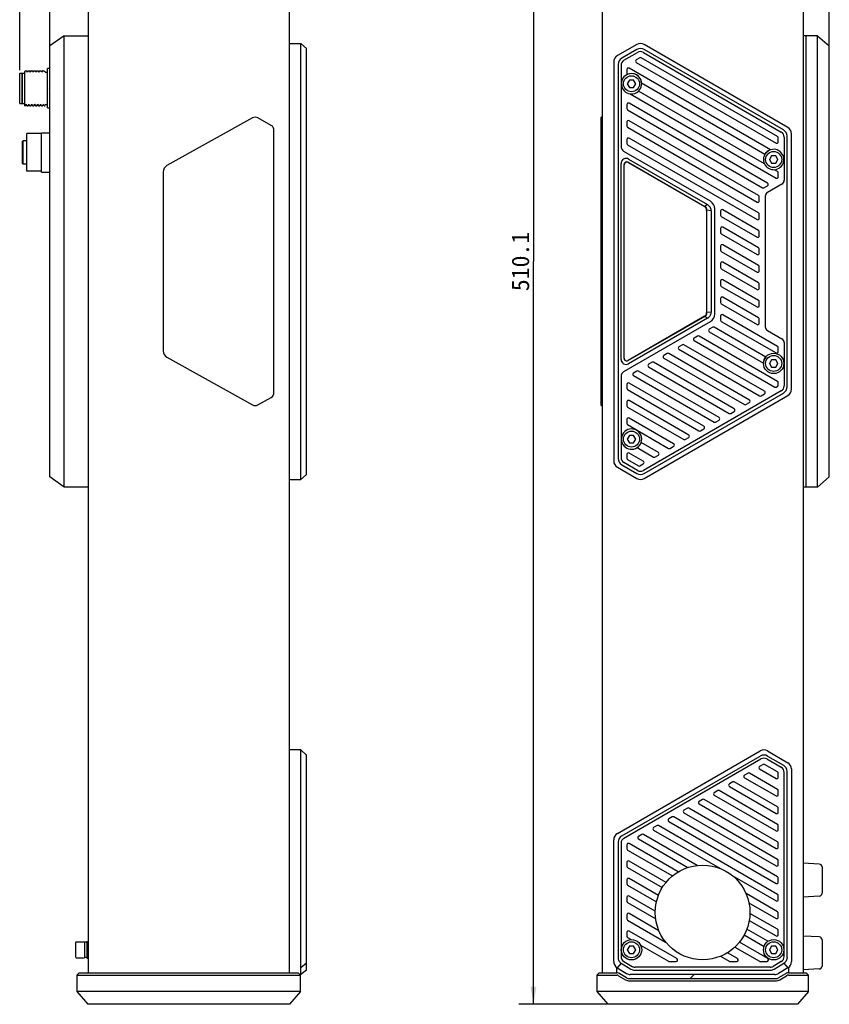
# Model space of a CAD drawing. Header units: millimetres. Extents: x 105 to 512, y 99 to 374.
# Tile 1 of 9: x 105 to 244, y 99 to 268. Entities that reach past the tile are written whole.
import ezdxf
from ezdxf.enums import TextEntityAlignment as Align

# ---------------------------------------------------------------- set-up
doc = ezdxf.new("R2010")
doc.units = ezdxf.units.MM
doc.header["$LTSCALE"] = 32.67
doc.layers.get('0').update_dxf_attribs({"linetype": 'CONTINUOUS'})
doc.layers.add('00_COMPONENTS', color=7, linetype='CONTINUOUS')
doc.layers.add('51__DRAFT_DIMS', color=7, linetype='CONTINUOUS')
doc.styles.get("Standard").update_dxf_attribs({"font": 'simfang.ttf'})
doc.dimstyles.new('DIMSTYLE_1', dxfattribs={"dimtxt": 3, "dimasz": 3, "dimexe": 2.5, "dimexo": 0.5, "dimgap": 0.75, "dimtad": 1, "dimlfac": 2, "dimdsep": 46, "dimtxsty": 'STANDARD', "dimblk": '_FILLED', "dimblk1": '_FILLED', "dimblk2": '_FILLED', "dimcen": 0.09, "dimclrt": 3, "dimazin": 2, "dimtp": 0.3, "dimtm": 0.3, "dimtfac": 1, "dimtofl": 0, "dimtmove": 0, "dimatfit": 3, "dimldrblk": '_FILLED', "dimfxl": 1, "dimtolj": 1, "dimarcsym": 0})
doc.dimstyles.new('DIMSTYLE_2', dxfattribs={"dimtxt": 3, "dimasz": 3, "dimexe": 2.5, "dimexo": 0.5, "dimgap": 0.75, "dimtad": 1, "dimdec": 1, "dimlfac": 2, "dimdsep": 46, "dimtxsty": 'STANDARD', "dimblk": '_FILLED', "dimblk1": '_FILLED', "dimblk2": '_FILLED', "dimcen": 0.09, "dimclrt": 3, "dimazin": 2, "dimtp": 0.8, "dimtm": 0.8, "dimtfac": 1, "dimtdec": 1, "dimtofl": 0, "dimtmove": 0, "dimatfit": 3, "dimldrblk": '_FILLED', "dimfxl": 1, "dimtolj": 1, "dimarcsym": 0})

# ---------------------------------------------------------------- blocks, each defined once
blk = doc.blocks.new('_FILLED')
at = {"color": 0, "linetype": 'ByBlock'}
blk.add_solid([(0, 0), (-1, 0.167), (-1, -0.167)], dxfattribs=at)
blk = doc.blocks.new('*D1')
at = {"layer": '51__DRAFT_DIMS', "color": 4}
for p, q in [((110.04, 263.55), (110.04, 364.05)), ((154.14, 346.73), (154.14, 364.05)), ((110.04, 361.55), (132.09, 361.55)), ((154.14, 361.55), (132.09, 361.55))]:
    blk.add_line(p, q, dxfattribs=at)
at = {"layer": '51__DRAFT_DIMS', "color": 4, "xscale": 3, "yscale": 3, "zscale": 3, "rotation": 180}
blk.add_blockref('_FILLED', (110.04, 361.55), dxfattribs=at)
at = {"layer": '51__DRAFT_DIMS', "color": 4, "xscale": 3, "yscale": 3, "zscale": 3}
blk.add_blockref('_FILLED', (154.14, 361.55), dxfattribs=at)
at = {"layer": '51__DRAFT_DIMS', "color": 3}
blk.add_text('88.2', height=3, dxfattribs=at).set_placement((132.09, 362.3), align=Align.CENTER)
blk = doc.blocks.new('*D2')
at = {"layer": '51__DRAFT_DIMS', "color": 4}
for p, q in [((104.89, 259.61), (104.89, 372.81)), ((154.14, 343.88), (154.14, 372.81)), ((104.89, 370.31), (129.52, 370.31)), ((154.14, 370.31), (129.52, 370.31))]:
    blk.add_line(p, q, dxfattribs=at)
at = {"layer": '51__DRAFT_DIMS', "color": 4, "xscale": 3, "yscale": 3, "zscale": 3}
for p, rotation in [((104.89, 370.31), 179.9999999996), ((154.14, 370.31), 359.9999999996)]:
    blk.add_blockref('_FILLED', p, dxfattribs=dict(at, rotation=rotation))
at = {"layer": '51__DRAFT_DIMS', "color": 3}
blk.add_text('98.5', height=3, dxfattribs=at).set_placement((129.52, 371.06), align=Align.CENTER)
blk = doc.blocks.new('*D4')
at = {"layer": '51__DRAFT_DIMS', "color": 4}
for p, q in [((203.95, 352.56), (203.95, 370.85)), ((243.85, 263.76), (243.85, 370.85)), ((203.95, 368.35), (223.9, 368.35)), ((243.85, 368.35), (223.9, 368.35))]:
    blk.add_line(p, q, dxfattribs=at)
at = {"layer": '51__DRAFT_DIMS', "color": 4, "xscale": 3, "yscale": 3, "zscale": 3, "rotation": 180}
blk.add_blockref('_FILLED', (203.95, 368.35), dxfattribs=at)
at = {"layer": '51__DRAFT_DIMS', "color": 4, "xscale": 3, "yscale": 3, "zscale": 3}
blk.add_blockref('_FILLED', (243.85, 368.35), dxfattribs=at)
at = {"layer": '51__DRAFT_DIMS', "color": 3}
blk.add_text('79.8', height=3, dxfattribs=at).set_placement((223.9, 369.1), align=Align.CENTER)
blk = doc.blocks.new('*D5')
at = {"layer": '51__DRAFT_DIMS', "color": 4}
for p, q in [((205.67, 354.28), (190.58, 354.28)), ((193.08, 354.28), (193.08, 226.76)), ((193.08, 99.25), (193.08, 226.76)), ((210.06, 99.25), (190.58, 99.25))]:
    blk.add_line(p, q, dxfattribs=at)
at = {"layer": '51__DRAFT_DIMS', "color": 4, "xscale": 3, "yscale": 3, "zscale": 3}
for p, rotation in [((193.08, 354.28), 90), ((193.08, 99.25), 270)]:
    blk.add_blockref('_FILLED', p, dxfattribs=dict(at, rotation=rotation))
at = {"layer": '51__DRAFT_DIMS', "color": 3}
blk.add_text('510.1', height=3, rotation=90, dxfattribs=at).set_placement((192.33, 226.76), align=Align.CENTER)

msp = doc.modelspace()

# ---------------------------------------------------------------- linework, layer by layer
at = {"layer": '00_COMPONENTS', "color": 7}
for p, q in [((116.6429, 348.8811), (116.6429, 104.6483)), ((151.1429, 348.8811), (151.1429, 104.6483)), ((204.8506, 348.8811), (204.8506, 104.6483)), ((239.3506, 348.8811), (239.3506, 104.6483)), ((112.5429, 265.5147), (110.0429, 263.7647)), ((112.5429, 188.0147), (112.5429, 265.5147)), ((112.5429, 265.5147), (116.6429, 265.5147)), ((241.8506, 265.5147), (239.3506, 265.5147)), ((239.8506, 188.0147), (239.8506, 265.5147)), ((241.8506, 188.0147), (241.8506, 265.5147)), ((241.8506, 265.5147), (243.8506, 263.7647)), ((110.0429, 189.7647), (110.0429, 263.7647)), ((151.1429, 264.1837), (153.1429, 264.1837)), ((153.1429, 189.3413), (153.1429, 264.1837)), ((154.1429, 263.3177), (153.1429, 264.1837)), ((210.8148, 264.0162), (207.4756, 262.0883)), ((236.7256, 249.7783), (212.0648, 264.0162)), ((243.8506, 189.7647), (243.8506, 263.7647)), ((154.1429, 190.2073), (154.1429, 263.3177)), ((210.8148, 263.1502), (208.2256, 261.6553)), ((208.6006, 261.2945), (210.9398, 262.645)), ((211.9398, 262.645), (235.6006, 248.9845)), ((235.9756, 249.3453), (212.0648, 263.1502)), ((206.8506, 261.0058), (206.8506, 192.5192)), ((207.6006, 260.5728), (207.6006, 192.9522)), ((208.1006, 260.4285), (208.1006, 246.5219)), ((211.3231, 261.7164), (210.7231, 261.37)), ((210.7231, 260.9369), (234.7256, 247.0791)), ((234.9756, 248.2049), (211.5731, 261.7164)), ((104.8929, 253.8583), (104.8929, 259.1082)), ((104.8929, 259.1082), (105.2929, 259.1082)), ((105.2929, 259.0582), (105.3429, 259.1082)), ((105.2929, 259.1082), (105.2929, 253.8583)), ((105.3429, 253.8582), (105.3429, 259.1082)), ((105.3429, 259.1082), (105.7929, 259.1082)), ((105.8421, 259.4803), (105.7925, 259.3945)), ((105.7929, 253.4832), (105.7929, 259.3944)), ((105.8455, 259.4832), (106.0849, 259.4832)), ((106.2194, 259.2541), (106.089, 259.4797)), ((106.2325, 259.2907), (106.2154, 259.2611)), ((106.3324, 259.4635), (106.2325, 259.2907)), ((106.3422, 259.4804), (106.3324, 259.4635)), ((106.3454, 259.4832), (106.585, 259.4832)), ((106.7194, 259.2542), (106.5891, 259.4797)), ((106.7325, 259.2906), (106.7154, 259.2611)), ((106.8324, 259.4634), (106.7325, 259.2906)), ((106.8422, 259.4804), (106.8324, 259.4634)), ((106.8455, 259.4832), (106.8422, 259.4804)), ((106.8455, 259.4832), (107.085, 259.4832)), ((107.2194, 259.2542), (107.089, 259.4797)), ((107.2325, 259.2906), (107.2154, 259.261)), ((107.3324, 259.4633), (107.2325, 259.2906)), ((107.3422, 259.4804), (107.3324, 259.4633)), ((107.3455, 259.4832), (107.3422, 259.4804)), ((107.3455, 259.4832), (107.5849, 259.4832)), ((107.7194, 259.2541), (107.589, 259.4797)), ((107.7332, 259.2919), (107.7154, 259.2611)), ((107.8328, 259.4642), (107.7332, 259.2919)), ((107.8422, 259.4804), (107.8328, 259.4642)), ((107.8454, 259.4832), (108.085, 259.4832)), ((108.2194, 259.2542), (108.089, 259.4797)), ((108.2332, 259.2919), (108.2154, 259.2611)), ((108.3328, 259.4642), (108.2332, 259.2919)), ((108.3422, 259.4804), (108.3328, 259.4642)), ((108.3454, 259.4832), (108.585, 259.4832)), ((108.7193, 259.2542), (108.589, 259.4798)), ((108.7332, 259.2919), (108.7154, 259.2611)), ((108.8328, 259.4642), (108.7332, 259.2919)), ((108.8422, 259.4804), (108.8328, 259.4642)), ((108.8455, 259.4832), (109.0849, 259.4832)), ((109.2194, 259.2541), (109.0889, 259.4797)), ((109.2925, 259.3945), (109.2154, 259.261)), ((109.2929, 259.2332), (109.6429, 259.2332)), ((109.6429, 253.1082), (109.6429, 259.8582)), ((110.0429, 259.8582), (109.6429, 259.8582)), ((209.1005, 259.7087), (209.1005, 259.0159)), ((233.733, 245.9201), (209.4755, 259.9252)), ((209.5397, 257.8875), (209.1789, 257.2625)), ((209.1789, 257.2625), (209.5397, 256.6375)), ((210.2614, 257.8875), (209.5397, 257.8875)), ((210.6222, 257.2625), (210.2614, 257.8875)), ((210.2614, 256.6375), (210.6222, 257.2625)), ((211.6451, 257.4024), (232.8105, 245.1825)), ((109.8766, 256.4934), (109.8769, 256.4832)), ((209.5397, 256.6375), (210.2614, 256.6375)), ((209.6934, 255.527), (234.7256, 241.0746)), ((232.7271, 243.4986), (211.0965, 255.9871)), ((104.8929, 253.8582), (105.2929, 253.8582)), ((105.2929, 253.9082), (105.3429, 253.8582)), ((105.3429, 253.8582), (105.7929, 253.8582)), ((105.8247, 253.5028), (105.9494, 253.7185)), ((105.9494, 253.7185), (105.9654, 253.7462)), ((105.9614, 253.7531), (106.0981, 253.5166)), ((106.3248, 253.5028), (106.4494, 253.7185)), ((106.4494, 253.7185), (106.4654, 253.7461)), ((106.4614, 253.7531), (106.5981, 253.5165)), ((106.8247, 253.5027), (106.9494, 253.7184)), ((106.9494, 253.7184), (106.9654, 253.7461)), ((106.9614, 253.7531), (107.0982, 253.5164)), ((107.3247, 253.5027), (107.4654, 253.7461)), ((107.4614, 253.7529), (107.5984, 253.5159)), ((107.8247, 253.5027), (107.9491, 253.7178)), ((107.9491, 253.7178), (107.9654, 253.7462)), ((107.9614, 253.7531), (108.0981, 253.5166)), ((108.3247, 253.5027), (108.449, 253.7178)), ((108.449, 253.7178), (108.4654, 253.7462)), ((108.4615, 253.7531), (108.5981, 253.5166)), ((108.8247, 253.5028), (108.949, 253.7179)), ((108.949, 253.7179), (108.9654, 253.7462)), ((108.9615, 253.7531), (109.0981, 253.5166)), ((109.2929, 253.7332), (109.6429, 253.7332)), ((209.1005, 253.7042), (209.1005, 253.0114)), ((233.2393, 240.2007), (209.4755, 253.9207)), ((105.7929, 253.4832), (105.8213, 253.4832)), ((105.8231, 253.5006), (105.8247, 253.5028)), ((105.8247, 253.5028), (105.8253, 253.5038)), ((106.1099, 253.4832), (106.3213, 253.4832)), ((106.6099, 253.4832), (106.8213, 253.4832)), ((107.1099, 253.4832), (107.3213, 253.4832)), ((107.6099, 253.4832), (107.8212, 253.4832)), ((108.1099, 253.4832), (108.3213, 253.4832)), ((108.3235, 253.5009), (108.3247, 253.5027)), ((108.3247, 253.5027), (108.3257, 253.5046)), ((108.6099, 253.4832), (108.8212, 253.4832)), ((108.8236, 253.5015), (108.8252, 253.5037)), ((109.1099, 253.4832), (109.2929, 253.4832)), ((109.6429, 253.1082), (110.0073, 253.1082)), ((110.0087, 253.1082), (110.0429, 253.1082)), ((209.2255, 252.7949), (232.3893, 239.4213)), ((144.8264, 251.3944), (130.1594, 243.2171)), ((148.0645, 250.1094), (145.7597, 251.3944)), ((204.7006, 202.0146), (204.7006, 251.5145)), ((204.8506, 251.5145), (204.7006, 251.5145)), ((209.1005, 250.702), (209.1005, 250.0092)), ((231.7042, 238.0847), (209.4755, 250.9185)), ((106.1429, 242.2332), (106.1429, 248.7332)), ((108.6429, 248.7332), (106.1429, 248.7332)), ((108.6428, 248.8582), (110.0429, 248.8582)), ((108.6429, 242.1082), (108.6429, 248.8581)), ((148.53, 204.1997), (148.5304, 249.329)), ((209.2255, 249.7927), (231.4542, 236.9589)), ((237.3506, 204.8292), (237.3506, 248.6958)), ((105.3929, 247.3832), (105.4929, 247.4832)), ((105.3929, 243.5833), (105.3929, 247.3831)), ((105.4929, 243.4832), (105.4929, 247.4832)), ((106.1429, 247.4832), (105.4929, 247.4832)), ((209.1005, 247.6998), (209.1005, 247.007)), ((209.2255, 246.7905), (231.4542, 233.9567)), ((231.7042, 235.0825), (209.4755, 247.9163)), ((235.1006, 247.2956), (235.1006, 247.9884)), ((236.1006, 248.1185), (236.1006, 240.699)), ((236.6006, 205.2622), (236.6006, 248.2628)), ((223.4406, 237.088), (208.6006, 245.6559)), ((105.3929, 243.5832), (105.4929, 243.4832)), ((106.1429, 243.4832), (105.4929, 243.4832)), ((208.1006, 209.9465), (208.1006, 243.5785)), ((209.3256, 243.7362), (222.4256, 236.1729)), ((209.3506, 243.7795), (222.4756, 236.2018)), ((209.3996, 244.3285), (222.9394, 236.5113)), ((233.9397, 244.8875), (233.5789, 244.2625)), ((233.5789, 244.2625), (233.9397, 243.6375)), ((234.6614, 244.8875), (233.9397, 244.8875)), ((233.9397, 243.6375), (234.6614, 243.6375)), ((235.0222, 244.2625), (234.6614, 244.8875)), ((234.6614, 243.6375), (235.0222, 244.2625)), ((108.6429, 242.2332), (106.1429, 242.2332)), ((108.6429, 242.1082), (110.0429, 242.1082)), ((129.5304, 242.1143), (129.5302, 211.4149)), ((208.6006, 243.3465), (208.6006, 210.1785)), ((208.6506, 210.1785), (208.6506, 243.3465)), ((234.9756, 242.2005), (234.4238, 242.519)), ((235.1006, 241.2911), (235.1006, 241.9839)), ((235.7256, 240.0495), (233.2256, 238.6061)), ((232.6393, 239.4213), (233.2393, 239.7677)), ((231.8292, 237.1754), (231.8292, 237.8682)), ((232.8506, 237.9566), (232.8506, 215.5684)), ((222.9394, 236.5113), (222.5677, 236.2632)), ((222.8006, 235.5234), (222.8006, 218.0016)), ((222.8506, 217.9727), (222.8506, 235.5522)), ((223.6006, 235.4442), (222.8506, 235.5522)), ((223.6006, 235.4442), (223.6006, 218.0808)), ((224.1906, 217.736), (224.1906, 235.7889)), ((225.1924, 235.4069), (225.1924, 234.7141)), ((231.7042, 232.0803), (225.5674, 235.6234)), ((225.3174, 234.4975), (231.4542, 230.9545)), ((231.8292, 234.1732), (231.8292, 234.866)), ((225.1924, 232.4046), (225.1924, 231.7118)), ((231.7042, 229.0781), (225.5674, 232.6212)), ((231.8292, 231.171), (231.8292, 231.8638)), ((225.3174, 231.4953), (231.4542, 227.9522)), ((225.1924, 229.4024), (225.1924, 228.7096)), ((225.3174, 228.4931), (231.4542, 224.95)), ((231.7042, 226.0758), (225.5674, 229.6189)), ((231.8292, 228.1687), (231.8292, 228.8616)), ((231.7042, 223.0736), (225.5674, 226.6167)), ((225.1924, 226.4002), (225.1924, 225.7074)), ((225.3174, 225.4909), (231.4542, 221.9478)), ((231.8292, 225.1665), (231.8292, 225.8593)), ((225.1924, 223.398), (225.1924, 222.7052)), ((231.7042, 220.0714), (225.5674, 223.6145)), ((225.3174, 222.4887), (231.4542, 218.9456)), ((231.8292, 222.1643), (231.8292, 222.8571)), ((225.1924, 220.3958), (225.1924, 219.7029)), ((231.7042, 217.0692), (225.5674, 220.6123)), ((231.8292, 219.1621), (231.8292, 219.8549)), ((223.6006, 218.0808), (222.8506, 217.9727)), ((225.3174, 219.4864), (231.4542, 215.9434)), ((208.6006, 207.8691), (223.4406, 216.437)), ((222.4256, 217.3521), (209.3256, 209.7888)), ((222.4756, 217.3232), (209.3506, 209.7455)), ((222.9394, 217.0137), (209.3996, 209.1965)), ((222.9394, 217.0137), (222.5677, 217.2617)), ((225.1924, 217.3935), (225.1924, 216.7007)), ((225.3174, 216.4842), (234.7256, 211.0524)), ((234.9756, 212.1782), (225.5674, 217.61)), ((231.8292, 216.1599), (231.8292, 216.8527)), ((223.8393, 215.4612), (223.2393, 215.1148)), ((223.2393, 214.6818), (232.551, 209.3057)), ((232.9323, 210.3557), (224.0893, 215.4612)), ((233.2256, 214.9189), (235.7256, 213.4755)), ((221.2393, 213.9601), (220.6393, 213.6137)), ((220.6393, 213.1807), (234.4783, 205.1907)), ((234.9756, 206.1738), (221.4893, 213.9601)), ((218.6393, 212.459), (218.0393, 212.1126)), ((218.0393, 211.6796), (231.8783, 203.6896)), ((232.7283, 204.4691), (218.8893, 212.459)), ((235.1006, 211.2689), (235.1006, 211.9617)), ((236.1006, 212.826), (236.1006, 205.4065)), ((130.1593, 210.3121), (144.826, 202.1357)), ((216.0393, 210.9579), (215.4393, 210.6115)), ((215.4393, 210.1785), (229.2783, 202.1885)), ((230.1283, 202.9679), (216.2893, 210.9579)), ((233.9397, 209.8875), (233.5789, 209.2625)), ((234.6614, 209.8875), (233.9397, 209.8875)), ((235.0222, 209.2625), (234.6614, 209.8875)), ((210.8393, 207.9557), (210.2393, 207.6093)), ((224.9283, 199.9657), (211.0893, 207.9557)), ((213.4393, 209.4568), (212.8393, 209.1104)), ((212.8393, 208.6774), (226.6783, 200.6874)), ((227.5283, 201.4668), (213.6893, 209.4568)), ((233.5789, 209.2625), (233.9397, 208.6375)), ((233.9397, 208.6375), (234.6614, 208.6375)), ((234.6614, 208.6375), (235.0222, 209.2625)), ((208.1006, 207.0031), (208.1006, 193.0965)), ((210.2393, 207.1762), (224.0783, 199.1863)), ((209.1005, 205.6687), (209.1005, 204.9759)), ((209.2255, 204.7594), (221.4783, 197.6852)), ((222.3283, 198.4646), (209.4755, 205.8852)), ((235.6006, 204.5405), (211.9398, 190.8799)), ((234.7283, 205.1907), (234.9756, 205.3335)), ((235.1006, 205.55), (235.1006, 205.9573)), ((145.7593, 202.1356), (148.0642, 203.4206)), ((219.7283, 196.9635), (209.4755, 202.883)), ((212.0648, 190.3748), (235.9756, 204.1797)), ((212.0648, 189.5087), (236.7256, 203.7466)), ((232.1283, 203.6896), (232.7283, 204.036)), ((204.7006, 202.0146), (204.8506, 202.0146)), ((209.1005, 202.6665), (209.1005, 201.9737)), ((209.2255, 201.7571), (218.8783, 196.1841)), ((229.5283, 202.1885), (230.1283, 202.5349)), ((209.1005, 199.6643), (209.1005, 198.9714)), ((217.1283, 195.4624), (209.4755, 199.8808)), ((224.3283, 199.1863), (224.9283, 199.5327)), ((226.9283, 200.6874), (227.5283, 201.0338)), ((209.2255, 198.7549), (216.2783, 194.683)), ((221.7283, 197.6852), (222.3283, 198.0316)), ((209.5397, 196.8875), (209.1789, 196.2625)), ((209.1789, 196.2625), (209.5397, 195.6375)), ((210.2614, 196.8875), (209.5397, 196.8875)), ((210.6222, 196.2625), (210.2614, 196.8875)), ((210.2614, 195.6375), (210.6222, 196.2625)), ((219.1283, 196.1841), (219.7283, 196.5305)), ((209.5397, 195.6375), (210.2614, 195.6375)), ((210.8664, 194.8053), (213.6783, 193.1819)), ((214.5283, 193.9613), (211.5502, 195.6807)), ((216.5283, 194.683), (217.1283, 195.0294)), ((209.1005, 193.6598), (209.1005, 192.967)), ((209.2255, 192.7505), (211.0783, 191.6807)), ((211.9283, 192.4602), (209.4755, 193.8763)), ((213.9283, 193.1819), (214.5283, 193.5283)), ((207.4756, 191.4366), (210.8148, 189.5087)), ((208.2256, 191.8697), (210.8148, 190.3748)), ((210.9398, 190.8799), (208.6006, 192.2305)), ((211.3283, 191.6807), (211.9283, 192.0272)), ((112.5429, 188.0147), (110.0429, 189.7647)), ((151.1429, 189.3413), (153.1429, 189.3413)), ((153.1429, 189.3413), (154.1429, 190.2073)), ((241.8506, 188.0147), (243.8506, 189.7647)), ((116.6429, 188.0147), (112.5429, 188.0147)), ((241.8506, 188.0147), (239.3506, 188.0147)), ((153.1429, 142.9009), (151.1429, 142.9009)), ((154.1429, 142.0349), (153.1429, 142.9009)), ((153.1429, 104.3647), (153.1429, 142.9009)), ((154.1429, 105.1147), (154.1429, 142.0349)), ((207.4756, 128.5755), (231.9978, 142.7334)), ((233.2478, 142.7334), (236.7256, 140.7255)), ((208.2256, 128.1425), (231.9978, 141.8674)), ((208.6006, 127.7817), (232.1228, 141.3622)), ((232.4978, 140.424), (231.8978, 140.0776)), ((234.9756, 139.1378), (232.7478, 140.424)), ((233.1228, 141.3622), (235.6006, 139.9317)), ((233.2478, 141.8674), (235.9756, 140.2925)), ((229.8978, 138.9229), (229.2978, 138.5765)), ((234.9756, 136.1356), (230.1478, 138.9229)), ((231.8978, 139.6446), (234.7256, 138.012)), ((235.1006, 138.2285), (235.1006, 138.9213)), ((236.1006, 107.4593), (236.1006, 139.0657)), ((236.6006, 107.2953), (236.6006, 139.21)), ((237.3506, 139.643), (237.3506, 106.5724)), ((227.2978, 137.4218), (226.6978, 137.0754)), ((234.9756, 133.1334), (227.5478, 137.4218)), ((229.2978, 138.1435), (234.7256, 135.0098)), ((224.6978, 135.9207), (224.0978, 135.5743)), ((234.9756, 130.1312), (224.9478, 135.9207)), ((226.6978, 136.6424), (234.7256, 132.0075)), ((235.1006, 135.2263), (235.1006, 135.9191)), ((222.0978, 134.4196), (221.4978, 134.0732)), ((221.4978, 133.6402), (234.7256, 126.0031)), ((234.9756, 127.1289), (222.3478, 134.4196)), ((224.0978, 135.1413), (234.7256, 129.0053)), ((219.4978, 132.9185), (218.8978, 132.5721)), ((218.8978, 132.1391), (234.7256, 123.0009)), ((234.9756, 124.1267), (219.7478, 132.9185)), ((235.1006, 132.2241), (235.1006, 132.9169)), ((216.8978, 131.4174), (216.2978, 131.071)), ((216.2978, 130.638), (234.7256, 119.9987)), ((234.9756, 121.1245), (217.1478, 131.4174)), ((214.2978, 129.9163), (213.6978, 129.5699)), ((213.6978, 129.1368), (225.035, 122.5913)), ((234.9756, 118.1223), (214.5478, 129.9163)), ((235.1006, 129.2218), (235.1006, 129.9147)), ((206.8506, 106.5724), (206.8506, 127.493)), ((207.6006, 127.06), (207.6006, 107.2953)), ((208.1006, 126.9157), (208.1006, 107.4593)), ((217.9058, 121.9731), (209.4756, 126.8403)), ((211.6978, 128.4152), (211.0978, 128.0687)), ((211.0978, 127.6357), (219.5796, 122.7387)), ((221.1765, 123.087), (211.9478, 128.4152)), ((235.1006, 126.2196), (235.1006, 126.9124)), ((209.1006, 126.6238), (209.1006, 125.9309)), ((209.2256, 125.7144), (216.9187, 121.2728)), ((209.1006, 123.6215), (209.1006, 122.9287)), ((215.8232, 120.1732), (209.4756, 123.838)), ((235.1006, 123.2174), (235.1006, 123.9102)), ((242.1267, 123.3192), (239.3506, 123.4647)), ((209.2256, 122.7122), (215.1813, 119.2737)), ((242.6006, 122.8199), (242.6006, 118.3095)), ((209.1006, 120.6193), (209.1006, 119.9265)), ((214.5151, 117.9262), (209.4756, 120.8358)), ((227.1948, 121.3443), (234.7256, 116.9964)), ((235.1006, 120.2152), (235.1006, 120.908)), ((209.2256, 119.71), (214.1848, 116.8468)), ((209.1006, 117.6171), (209.1006, 116.9243)), ((209.2256, 116.7078), (214.0493, 113.9228)), ((213.9785, 115.2338), (209.4756, 117.8336)), ((234.9756, 115.1201), (229.5534, 118.2505)), ((230.0502, 116.6935), (234.7256, 113.9942)), ((235.1006, 117.2129), (235.1006, 117.9058)), ((242.1267, 117.8102), (239.3506, 117.6647)), ((209.1006, 114.6149), (209.1006, 113.922)), ((209.2256, 113.7055), (215.7617, 109.9319)), ((214.6101, 111.867), (209.4756, 114.8314)), ((230.1112, 113.6561), (234.7256, 110.992)), ((234.9756, 112.1178), (230.2241, 114.8611)), ((235.1006, 114.2107), (235.1006, 114.9035)), ((209.1006, 111.6126), (209.1006, 110.9198)), ((217.6993, 107.0812), (209.4756, 111.8292)), ((233.3258, 110.0681), (229.7067, 112.1576)), ((235.1006, 111.2085), (235.1006, 111.9013)), ((114.5429, 107.2897), (114.5429, 109.9397)), ((114.5929, 109.9897), (115.9929, 109.9897)), ((116.0429, 109.9397), (116.0429, 107.2897)), ((116.3929, 110.0522), (116.6429, 110.0522)), ((116.3929, 110.0508), (116.3929, 107.1785)), ((209.2256, 110.7033), (209.8157, 110.3626)), ((233.2993, 107.0812), (228.4147, 109.9013)), ((229.2486, 111.1519), (232.6476, 109.1895)), ((242.1267, 110.8192), (239.3506, 110.9647)), ((242.6006, 110.3199), (242.6006, 105.8095)), ((209.5397, 109.2397), (209.1789, 108.6147)), ((209.1789, 108.6147), (209.5397, 107.9897)), ((210.2614, 109.2397), (209.5397, 109.2397)), ((210.6222, 108.6147), (210.2614, 109.2397)), ((210.2614, 107.9897), (210.6222, 108.6147)), ((211.4568, 109.4151), (216.2493, 106.6482)), ((227.6451, 109.0755), (231.8493, 106.6482)), ((233.9397, 109.2397), (233.5789, 108.6147)), ((233.5789, 108.6147), (233.9397, 107.9897)), ((234.6614, 109.2397), (233.9397, 109.2397)), ((235.0222, 108.6147), (234.6614, 109.2397)), ((234.6614, 107.9897), (235.0222, 108.6147)), ((114.5929, 107.2397), (115.9929, 107.2397)), ((116.0429, 107.3147), (116.3929, 107.3147)), ((116.3929, 107.1772), (116.6429, 107.1772)), ((208.5861, 106.6018), (209.9938, 105.7572)), ((209.5397, 107.9897), (210.2614, 107.9897)), ((216.3743, 106.6147), (217.5743, 106.6147)), ((225.1806, 107.4961), (226.6493, 106.6482)), ((228.0993, 107.0812), (226.3513, 108.0904)), ((226.7743, 106.6147), (227.9743, 106.6147)), ((231.9743, 106.6147), (233.1743, 106.6147)), ((233.9397, 107.9897), (234.6614, 107.9897)), ((235.6151, 106.6018), (234.2073, 105.7572)), ((154.1429, 106.2821), (153.1429, 105.5006)), ((154.1429, 105.1147), (153.1429, 104.3647)), ((207.3506, 105.5725), (207.3506, 104.6483)), ((208.147, 106.2821), (207.4574, 105.5006)), ((207.4574, 105.5006), (209.0537, 104.5428)), ((208.147, 106.2821), (209.7959, 105.2928)), ((210.439, 105.1147), (233.7621, 105.1147)), ((233.6928, 105.6147), (210.5083, 105.6147)), ((234.3815, 105.2788), (236.0541, 106.2821)), ((236.7437, 105.5006), (235.1474, 104.5428)), ((236.0541, 106.2821), (236.7437, 105.5006)), ((236.8506, 105.5725), (236.8506, 104.6483)), ((242.1267, 105.3102), (239.3506, 105.1647)), ((115.0865, 104.6483), (114.6865, 104.2483)), ((114.6865, 104.2483), (153.0993, 104.2483)), ((114.6865, 104.2483), (114.6865, 101.4695)), ((115.0865, 104.6483), (152.6993, 104.6483)), ((153.0993, 104.2483), (152.6993, 104.6483)), ((153.1429, 104.3647), (152.9829, 104.3647)), ((153.0993, 101.4695), (153.0993, 104.2483)), ((204.3508, 104.6483), (203.9508, 104.2483)), ((203.9508, 104.2483), (207.3778, 104.2483)), ((203.9508, 104.2483), (203.9508, 101.4695)), ((204.3508, 104.6483), (207.3778, 104.6483)), ((207.6865, 104.1628), (208.8543, 103.4621)), ((209.0601, 103.8051), (207.8923, 104.5058)), ((209.5746, 103.6626), (234.6265, 103.6626)), ((209.5746, 103.2626), (234.6265, 103.2626)), ((234.5043, 104.3647), (209.6968, 104.3647)), ((236.3088, 104.5058), (235.141, 103.8051)), ((235.3468, 103.4621), (236.5146, 104.1628)), ((236.8233, 104.6483), (239.8524, 104.6483)), ((236.8233, 104.2483), (240.2524, 104.2483)), ((240.2524, 104.2483), (239.8524, 104.6483)), ((240.2524, 101.4695), (240.2524, 104.2483)), ((153.0993, 101.4695), (114.6865, 101.4695)), ((114.6865, 101.4695), (116.5598, 99.2465)), ((153.0993, 101.4695), (151.226, 99.2465)), ((240.2524, 101.4695), (203.9508, 101.4695)), ((203.9508, 101.4695), (205.824, 99.2465)), ((240.2524, 101.4695), (238.3792, 99.2465)), ((151.226, 99.2465), (116.5598, 99.2465)), ((238.3792, 99.2465), (205.824, 99.2465))]:
    msp.add_line(p, q, dxfattribs=at)
at = {"layer": '00_COMPONENTS', "color": 4}
msp.add_line((219.9628, 103.6626), (220.6649, 104.3647), dxfattribs=at)
at = {"layer": '00_COMPONENTS', "color": 7}
for centre, radius in [((209.9006, 257.2625), 1.375), ((234.3006, 244.2625), 1.375), ((234.3006, 209.2625), 1.75), ((234.3006, 209.2625), 1.375), ((209.9006, 196.2625), 1.375), ((222.1006, 115.0147), 8.125), ((209.9006, 108.6147), 1.75), ((209.9006, 108.6147), 1.375), ((234.3006, 108.6147), 1.75), ((234.3006, 108.6147), 1.375)]:
    msp.add_circle(centre, radius, dxfattribs=at)
for centre, radius, start, end in [((211.4398, 262.9337), 1.25, 60, 120), ((208.1006, 261.0058), 1.25, 120, 180), ((211.4398, 262.0677), 1.25, 60, 120), ((211.4398, 261.779), 1, 60, 120), ((208.8506, 260.5728), 1.25, 120, 180), ((209.1006, 260.4285), 1, 120, 180), ((210.8481, 261.1535), 0.25, 120, 240), ((211.4481, 261.4999), 0.25, 60, 120), ((209.9006, 257.2625), 1.75, 313.17357, 263.358102), ((209.3505, 259.7087), 0.25, 60, 180), ((209.3505, 259.0159), 0.25, 180, 221.157665), ((209.9006, 257.2647), 1.75, 4.51207, 114.953894), ((209.9006, 257.2625), 0.7, 177.30059, 183.234499), ((209.9006, 257.2625), 0.7, 117.851978, 123.234499), ((209.9006, 257.2625), 0.7, 57.836628, 63.234499), ((209.9006, 257.2625), 0.7, 357.30059, 3.234499), ((209.9006, 257.2625), 0.7, 237.836628, 243.234499), ((209.9006, 257.2647), 1.75, 263.200129, 313.108334), ((209.9006, 257.2625), 0.7, 297.851978, 303.234499), ((209.3505, 253.7042), 0.25, 60, 180), ((209.3505, 253.0114), 0.25, 180, 240), ((209.3505, 250.702), 0.25, 60, 180), ((209.3505, 250.0092), 0.25, 180, 240), ((235.1006, 248.1185), 1, 0, 60), ((235.3506, 248.2628), 1.25, 0, 60), ((236.1006, 248.6958), 1.25, 0, 60), ((209.3505, 247.6998), 0.25, 60, 180), ((209.3505, 247.007), 0.25, 180, 240), ((234.8506, 247.2956), 0.25, 240, 360), ((234.8506, 247.9884), 0.25, 0, 60), ((209.1006, 246.5219), 1, 180, 240), ((234.3006, 244.2625), 1.75, 274.150041, 205.849959), ((234.3006, 244.2647), 1.75, 108.924401, 148.367833), ((208.9754, 243.5632), 0.875, 61.002719, 178.997281), ((209.1006, 243.3465), 0.5, 60, 180), ((209.1006, 243.3465), 0.45, 60, 180), ((234.3006, 244.2647), 1.75, 205.961335, 274.038665), ((234.3006, 244.2625), 0.7, 177.30059, 183.234499), ((234.3006, 244.2625), 0.7, 117.851978, 123.234499), ((234.3006, 244.2625), 0.7, 237.836628, 243.234499), ((234.3006, 244.2625), 0.7, 57.836628, 63.234499), ((234.3006, 244.2625), 0.7, 297.851978, 303.234499), ((234.3006, 244.2625), 0.7, 357.30059, 3.234499), ((234.8506, 241.9839), 0.25, 0, 60), ((233.1143, 239.9842), 0.25, 300, 60), ((234.8506, 241.2911), 0.25, 240, 360), ((235.3506, 240.699), 0.75, 300, 360), ((232.5143, 239.6378), 0.25, 240, 300), ((233.6006, 237.9566), 0.75, 120, 180), ((222.6906, 235.7889), 1.5, 0, 60), ((231.5792, 237.1754), 0.25, 240, 360), ((231.5792, 237.8682), 0.25, 0, 60), ((222.0506, 235.5234), 0.75, 0, 60), ((222.1004, 235.5522), 0.7501, 0.005911, 59.994089), ((225.4424, 235.4069), 0.25, 60, 180), ((231.5792, 234.866), 0.25, 0, 60), ((225.4424, 234.7141), 0.25, 180, 240), ((231.5792, 234.1732), 0.25, 240, 360), ((225.4424, 232.4046), 0.25, 60, 180), ((225.4424, 231.7118), 0.25, 180, 240), ((231.5792, 231.8638), 0.25, 0, 60), ((231.5792, 231.171), 0.25, 240, 360), ((225.4424, 229.4024), 0.25, 60, 180), ((225.4424, 228.7096), 0.25, 180, 240), ((231.5792, 228.8616), 0.25, 0, 60), ((225.4424, 226.4002), 0.25, 60, 180), ((231.5792, 228.1687), 0.25, 240, 360), ((225.4424, 225.7074), 0.25, 180, 240), ((231.5792, 225.1665), 0.25, 240, 360), ((231.5792, 225.8593), 0.25, 0, 60), ((225.4424, 223.398), 0.25, 60, 180), ((225.4424, 222.7052), 0.25, 180, 240), ((231.5792, 222.1643), 0.25, 240, 360), ((231.5792, 222.8571), 0.25, 0, 60), ((225.4424, 220.3958), 0.25, 60, 180), ((231.5792, 219.8549), 0.25, 0, 60), ((225.4424, 219.7029), 0.25, 180, 240), ((231.5792, 219.1621), 0.25, 240, 360), ((222.0506, 218.0016), 0.75, 300, 360), ((222.1004, 217.9728), 0.7501, 300.005911, 359.994089), ((222.6906, 217.736), 1.5, 300, 360), ((225.4424, 217.3935), 0.25, 60, 180), ((225.4424, 216.7007), 0.25, 180, 240), ((231.5792, 216.8527), 0.25, 0, 60), ((223.3643, 214.8983), 0.25, 120, 240), ((223.9643, 215.2447), 0.25, 60, 120), ((231.5792, 216.1599), 0.25, 240, 360), ((233.6006, 215.5684), 0.75, 180, 240), ((220.7643, 213.3972), 0.25, 120, 240), ((221.3643, 213.7436), 0.25, 60, 120), ((235.3506, 212.826), 0.75, 0, 60), ((218.1643, 211.8961), 0.25, 120, 240), ((218.7643, 212.2425), 0.25, 60, 120), ((234.8506, 211.9617), 0.25, 0, 60), ((208.9754, 209.9618), 0.875, 181.002719, 298.997281), ((209.1006, 210.1785), 0.5, 180, 300), ((209.1006, 210.1785), 0.45, 180, 300), ((215.5643, 210.395), 0.25, 120, 240), ((216.1643, 210.7414), 0.25, 60, 120), ((234.3006, 209.2647), 1.75, 141.431547, 178.658009), ((234.3006, 209.2625), 0.7, 117.851978, 123.234499), ((234.3006, 209.2625), 0.7, 57.836628, 63.234499), ((234.8506, 211.2689), 0.25, 240, 360), ((210.9643, 207.7392), 0.25, 60, 120), ((212.9643, 208.8939), 0.25, 120, 240), ((213.5643, 209.2403), 0.25, 60, 120), ((234.3006, 209.2625), 0.7, 177.30059, 183.234499), ((234.3006, 209.2625), 0.7, 237.836628, 243.234499), ((234.3006, 209.2625), 0.7, 297.851978, 303.234499), ((234.3006, 209.2625), 0.7, 357.30059, 3.234499), ((209.1006, 207.0031), 1, 120, 180), ((210.3643, 207.3927), 0.25, 120, 240), ((209.3505, 205.6687), 0.25, 60, 180), ((209.3505, 204.9759), 0.25, 180, 240), ((234.6033, 205.4072), 0.25, 240, 300), ((234.8506, 205.9573), 0.25, 0, 60), ((234.8506, 205.55), 0.25, 300, 360), ((235.1006, 205.4065), 1, 300, 360), ((235.3506, 205.2622), 1.25, 300, 360), ((236.1006, 204.8292), 1.25, 300, 360), ((209.3505, 202.6665), 0.25, 60, 180), ((230.0033, 202.7514), 0.25, 300, 60), ((232.0033, 203.9061), 0.25, 240, 300), ((232.6033, 204.2525), 0.25, 300, 60), ((209.3505, 201.9737), 0.25, 180, 240), ((227.4033, 201.2503), 0.25, 300, 60), ((229.4033, 202.405), 0.25, 240, 300), ((209.3505, 199.6643), 0.25, 60, 180), ((224.8033, 199.7492), 0.25, 300, 60), ((226.8033, 200.9039), 0.25, 240, 300), ((209.9006, 196.2625), 1.75, 340.568571, 303.566469), ((209.3505, 198.9714), 0.25, 180, 240), ((222.2033, 198.2481), 0.25, 300, 60), ((224.2033, 199.4028), 0.25, 240, 300), ((209.9006, 196.2625), 0.7, 177.30059, 183.234499), ((209.9006, 196.2625), 0.7, 117.851978, 123.234499), ((209.9006, 196.2625), 0.7, 57.836628, 63.234499), ((209.9006, 196.2625), 0.7, 357.30059, 3.234499), ((219.0033, 196.4006), 0.25, 240, 300), ((219.6033, 196.747), 0.25, 300, 60), ((221.6033, 197.9017), 0.25, 240, 300), ((209.9006, 196.2625), 0.7, 237.836628, 243.234499), ((209.9006, 196.2625), 0.7, 297.851978, 303.234499), ((209.9006, 196.2647), 1.75, 303.496726, 340.505067), ((216.4033, 194.8995), 0.25, 240, 300), ((217.0033, 195.2459), 0.25, 300, 60), ((208.8506, 192.9522), 1.25, 180, 240), ((209.1006, 193.0965), 1, 180, 240), ((209.3505, 193.6598), 0.25, 60, 180), ((209.3505, 192.967), 0.25, 180, 240), ((213.8033, 193.3984), 0.25, 240, 300), ((214.4033, 193.7448), 0.25, 300, 60), ((208.1006, 192.5192), 1.25, 180, 240), ((211.2033, 191.8972), 0.25, 240, 300), ((211.8033, 192.2437), 0.25, 300, 60), ((211.4398, 191.4573), 1.25, 240, 300), ((211.4398, 190.5913), 1.25, 240, 300), ((211.4398, 191.746), 1, 240, 300), ((232.6228, 141.6509), 1.25, 60, 120), ((232.6228, 140.7849), 1.25, 60, 120), ((232.6228, 140.4962), 1, 60, 120), ((232.6228, 140.2075), 0.25, 60, 120), ((235.3506, 139.21), 1.25, 0, 60), ((236.1006, 139.643), 1.25, 0, 60), ((230.0228, 138.7064), 0.25, 60, 120), ((232.0228, 139.8611), 0.25, 120, 240), ((234.8506, 138.9213), 0.25, 0, 60), ((235.1006, 139.0657), 1, 0, 60), ((226.8228, 136.8589), 0.25, 120, 240), ((227.4228, 137.2053), 0.25, 60, 120), ((229.4228, 138.36), 0.25, 120, 240), ((234.8506, 138.2285), 0.25, 240, 360), ((224.2228, 135.3578), 0.25, 120, 240), ((224.8228, 135.7042), 0.25, 60, 120), ((234.8506, 135.2263), 0.25, 240, 360), ((234.8506, 135.9191), 0.25, 0, 60), ((221.6228, 133.8567), 0.25, 120, 240), ((222.2228, 134.2031), 0.25, 60, 120), ((219.0228, 132.3556), 0.25, 120, 240), ((219.6228, 132.702), 0.25, 60, 120), ((234.8506, 132.2241), 0.25, 240, 360), ((234.8506, 132.9169), 0.25, 0, 60), ((216.4228, 130.8545), 0.25, 120, 240), ((217.0228, 131.2009), 0.25, 60, 120), ((208.1006, 127.493), 1.25, 120, 180), ((213.8228, 129.3533), 0.25, 120, 240), ((214.4228, 129.6998), 0.25, 60, 120), ((234.8506, 129.2218), 0.25, 240, 360), ((234.8506, 129.9147), 0.25, 0, 60), ((208.8506, 127.06), 1.25, 120, 180), ((209.1006, 126.9157), 1, 120, 180), ((209.3506, 126.6238), 0.25, 60, 180), ((211.2228, 127.8522), 0.25, 120, 240), ((211.8228, 128.1986), 0.25, 60, 120), ((234.8506, 126.9124), 0.25, 0, 60), ((209.3506, 125.9309), 0.25, 180, 240), ((234.8506, 126.2196), 0.25, 240, 360), ((209.3506, 123.6215), 0.25, 60, 180), ((234.8506, 123.9102), 0.25, 0, 60), ((209.3506, 122.9287), 0.25, 180, 240), ((234.8506, 123.2174), 0.25, 240, 360), ((242.1006, 122.8199), 0.5, 0, 87), ((209.3506, 120.6193), 0.25, 60, 180), ((234.8506, 120.2152), 0.25, 240, 360), ((234.8506, 120.908), 0.25, 0, 60), ((209.3506, 119.9265), 0.25, 180, 240), ((209.3506, 117.6171), 0.25, 60, 180), ((209.3506, 116.9243), 0.25, 180, 240), ((234.8506, 117.2129), 0.25, 240, 360), ((234.8506, 117.9058), 0.25, 0, 60), ((242.1006, 118.3095), 0.5, 273, 360), ((234.8506, 114.9035), 0.25, 0, 60), ((209.3506, 114.6149), 0.25, 60, 180), ((209.3506, 113.922), 0.25, 180, 240), ((234.8506, 114.2107), 0.25, 240, 360), ((209.3506, 111.6126), 0.25, 60, 180), ((234.8506, 111.9013), 0.25, 0, 60), ((114.5929, 109.9397), 0.05, 90, 180), ((115.9929, 109.9397), 0.05, 360, 90), ((209.3506, 110.9198), 0.25, 180, 240), ((234.8506, 111.2085), 0.25, 240, 360), ((242.1006, 110.3199), 0.5, 0, 87), ((209.9006, 108.6147), 0.7, 177.30059, 183.234499), ((209.9006, 108.6147), 0.7, 117.851978, 123.234499), ((209.9006, 108.6147), 0.7, 57.836628, 63.234499), ((209.9006, 108.6147), 0.7, 357.30059, 3.234499), ((234.3006, 108.6147), 0.7, 177.30059, 183.234499), ((234.3006, 108.6147), 0.7, 117.851978, 123.234499), ((234.3006, 108.6147), 0.7, 57.836628, 63.234499), ((234.3006, 108.6147), 0.7, 357.30059, 3.234499), ((114.5929, 107.2897), 0.05, 180, 270), ((115.9929, 107.2897), 0.05, 270, 0), ((208.1006, 106.5724), 1.25, 180, 239.036243), ((209.1006, 107.4593), 1, 180, 239.036243), ((209.9006, 108.6147), 0.7, 237.836628, 243.234499), ((209.9006, 108.6147), 0.7, 297.851978, 303.234499), ((216.3743, 106.8647), 0.25, 240, 270), ((217.5743, 106.8647), 0.25, 270, 60), ((226.7743, 106.8647), 0.25, 240, 270), ((227.9743, 106.8647), 0.25, 270, 60), ((231.9743, 106.8647), 0.25, 240, 270), ((233.1743, 106.8647), 0.25, 270, 60), ((234.3006, 108.6147), 0.7, 237.836628, 243.234499), ((234.3006, 108.6147), 0.7, 297.851978, 303.234499), ((235.1006, 107.4593), 1, 300.963757, 360), ((236.1006, 106.5724), 1.25, 300.963757, 360), ((210.439, 106.3647), 1.25, 239.036244, 270), ((210.5083, 106.6147), 1, 239.036243, 270), ((233.6928, 106.6147), 1, 270, 300.963757), ((233.7621, 106.3647), 1.25, 270.000117, 299.698468), ((242.1006, 105.8095), 0.5, 273, 360), ((207.3778, 103.6483), 1, 59.036274, 90), ((207.3778, 103.6483), 0.6, 59.036274, 89.999997), ((209.5746, 104.6626), 1.4, 239.036274, 269.999999), ((209.6968, 105.6147), 1.25, 239.036243, 270), ((209.5746, 104.6626), 1, 239.036274, 270), ((234.5043, 105.6147), 1.25, 270, 300.963757), ((234.6265, 104.6626), 1, 270, 300.963726), ((234.6265, 104.6626), 1.4, 269.999999, 300.963726), ((236.8233, 103.6483), 1, 90, 120.963726), ((236.8233, 103.6483), 0.6, 90.000001, 120.963725)]:
    msp.add_arc(centre, radius, start, end, dxfattribs=at)
for centre, start_param, end_param in [((115.9769, 108.6147), 0.45965151, 0.73458993), ((116.5426, 108.6147), 0.90077958, 1.00475653)]:
    msp.add_ellipse(centre, major_axis=(0.9192, 0.9193), ratio=0.99999509, start_param=start_param, end_param=end_param, dxfattribs=at)
for points, knots in [([(105.8455, 259.4832), (105.8445, 259.4832), (105.8432, 259.482), (105.8424, 259.4808), (105.8421, 259.4803)], [0, 0, 0, 0, 0.66448681, 1, 1, 1, 1]), ([(106.0849, 259.4832), (106.0853, 259.4832), (106.0871, 259.4827), (106.0883, 259.481), (106.089, 259.4797)], [0, 0, 0, 0, 0.18832996, 1, 1, 1, 1]), ([(106.3454, 259.4832), (106.3445, 259.4832), (106.3432, 259.482), (106.3424, 259.4808), (106.3422, 259.4804)], [0, 0, 0, 0, 0.6648758, 1, 1, 1, 1]), ([(106.585, 259.4832), (106.5853, 259.4832), (106.5872, 259.4827), (106.5883, 259.481), (106.589, 259.4797)], [0, 0, 0, 0, 0.18840229, 1, 1, 1, 1]), ([(107.085, 259.4832), (107.0853, 259.4832), (107.0872, 259.4828), (107.0883, 259.481), (107.089, 259.4797)], [0, 0, 0, 0, 0.18948462, 1, 1, 1, 1]), ([(107.5849, 259.4832), (107.5853, 259.4832), (107.5872, 259.4827), (107.5883, 259.481), (107.589, 259.4797)], [0, 0, 0, 0, 0.18825112, 1, 1, 1, 1]), ([(107.8454, 259.4832), (107.8445, 259.4832), (107.8432, 259.482), (107.8424, 259.4808), (107.8422, 259.4804)], [0, 0, 0, 0, 0.66483187, 1, 1, 1, 1]), ([(108.085, 259.4832), (108.0853, 259.4832), (108.0871, 259.4828), (108.0883, 259.481), (108.089, 259.4797)], [0, 0, 0, 0, 0.18905651, 1, 1, 1, 1]), ([(108.3454, 259.4832), (108.3445, 259.4832), (108.3432, 259.482), (108.3424, 259.4808), (108.3422, 259.4804)], [0, 0, 0, 0, 0.6647411, 1, 1, 1, 1]), ([(108.585, 259.4832), (108.5862, 259.4832), (108.5877, 259.4818), (108.5887, 259.4803), (108.589, 259.4798)], [0, 0, 0, 0, 0.66436121, 1, 1, 1, 1]), ([(108.8454, 259.4832), (108.8445, 259.4832), (108.8432, 259.482), (108.8424, 259.4808), (108.8422, 259.4804)], [0, 0, 0, 0, 0.66458196, 1, 1, 1, 1]), ([(109.0849, 259.4832), (109.0853, 259.4832), (109.0871, 259.4828), (109.0882, 259.481), (109.0889, 259.4797)], [0, 0, 0, 0, 0.18806008, 1, 1, 1, 1]), ([(105.7929, 253.6739), (105.795, 253.6462), (105.7989, 253.5987), (105.805, 253.544), (105.81, 253.5122), (105.8136, 253.4969), (105.8163, 253.4879), (105.8197, 253.4832), (105.8213, 253.4832)], [0, 0, 0, 0, 0.42804113, 0.73729398, 0.84679727, 0.92619971, 0.97608262, 1, 1, 1, 1]), ([(105.8101, 253.5278), (105.8111, 253.523), (105.8127, 253.5148), (105.8159, 253.5061), (105.8186, 253.4994), (105.8223, 253.4998), (105.8231, 253.5006)], [0, 0, 0, 0, 0.4403504, 0.73706004, 0.90055872, 1, 1, 1, 1]), ([(106.1099, 253.4832), (106.1081, 253.4832), (106.1043, 253.4895), (106.1013, 253.5006), (106.0972, 253.5203), (106.0951, 253.5356), (106.0939, 253.5445)], [0, 0, 0, 0, 0.08617435, 0.2755887, 0.57968985, 1, 1, 1, 1]), ([(106.3187, 253.5022), (106.3165, 253.5047), (106.3135, 253.5139), (106.3113, 253.5228), (106.3102, 253.5287)], [0, 0, 0, 0, 0.35634827, 1, 1, 1, 1]), ([(106.6099, 253.4832), (106.6081, 253.4832), (106.6043, 253.4895), (106.6013, 253.5005), (106.5972, 253.5202), (106.5951, 253.5353), (106.594, 253.5442)], [0, 0, 0, 0, 0.08626123, 0.27567412, 0.57974043, 1, 1, 1, 1]), ([(106.8187, 253.5022), (106.8164, 253.5047), (106.8134, 253.5139), (106.8113, 253.5229), (106.8101, 253.5288)], [0, 0, 0, 0, 0.35707968, 1, 1, 1, 1]), ([(107.1099, 253.4832), (107.1081, 253.4832), (107.1043, 253.4896), (107.1013, 253.5007), (107.0972, 253.5206), (107.095, 253.536), (107.0939, 253.545)], [0, 0, 0, 0, 0.08599655, 0.27539312, 0.57956187, 1, 1, 1, 1]), ([(107.3117, 253.5211), (107.3113, 253.5228), (107.3096, 253.5306), (107.3083, 253.5385), (107.3073, 253.5447)], [0, 0, 0, 0, 0.21607861, 1, 1, 1, 1]), ([(107.6099, 253.4832), (107.6084, 253.4832), (107.6051, 253.4876), (107.6025, 253.4961), (107.599, 253.5105), (107.5972, 253.5219), (107.5962, 253.5285)], [0, 0, 0, 0, 0.09237662, 0.28242575, 0.58421848, 1, 1, 1, 1]), ([(107.8107, 253.5289), (107.8116, 253.5242), (107.8133, 253.5161), (107.8165, 253.5073), (107.8191, 253.5008), (107.8228, 253.5009), (107.8236, 253.5016)], [0, 0, 0, 0, 0.43691421, 0.73449568, 0.90198339, 1, 1, 1, 1]), ([(108.1099, 253.4832), (108.1081, 253.4832), (108.1043, 253.4895), (108.1013, 253.5005), (108.0972, 253.5202), (108.0951, 253.5353), (108.094, 253.5442)], [0, 0, 0, 0, 0.08624456, 0.27565601, 0.57972873, 1, 1, 1, 1]), ([(108.3102, 253.5277), (108.3111, 253.5228), (108.3127, 253.5154), (108.3156, 253.5065), (108.3177, 253.5017), (108.3209, 253.4988), (108.3228, 253.5002), (108.3235, 253.5009)], [0, 0, 0, 0, 0.4412641, 0.67500816, 0.82856525, 0.91609979, 1, 1, 1, 1]), ([(108.6099, 253.4832), (108.6081, 253.4832), (108.6042, 253.4896), (108.6013, 253.5007), (108.5972, 253.5207), (108.595, 253.536), (108.5939, 253.545)], [0, 0, 0, 0, 0.08600582, 0.27540515, 0.57957085, 1, 1, 1, 1]), ([(108.8108, 253.5282), (108.8117, 253.5236), (108.8134, 253.5156), (108.8166, 253.507), (108.8192, 253.5004), (108.8228, 253.5008), (108.8236, 253.5015)], [0, 0, 0, 0, 0.43998319, 0.73739612, 0.90191253, 1, 1, 1, 1]), ([(109.1099, 253.4832), (109.1081, 253.4832), (109.1043, 253.4895), (109.1013, 253.5004), (109.0973, 253.52), (109.0952, 253.5351), (109.094, 253.5439)], [0, 0, 0, 0, 0.08635478, 0.27577582, 0.57980634, 1, 1, 1, 1]), ([(109.6903, 253.1082), (109.6811, 253.2456), (109.6638, 253.5596), (109.65, 253.8737), (109.6429, 254.0503)], [0, 0, 0, 0, 0.43793546, 1, 1, 1, 1]), ([(105.8213, 253.4832), (105.8225, 253.4832), (105.8254, 253.4863), (105.8294, 253.4975), (105.8317, 253.5088), (105.8332, 253.5174)], [0, 0, 0, 0, 0.09913392, 0.29011427, 1, 1, 1, 1]), ([(106.3248, 253.504), (106.324, 253.5028), (106.3224, 253.5), (106.3194, 253.5014), (106.3187, 253.5022)], [0, 0, 0, 0, 0.56685071, 1, 1, 1, 1]), ([(106.3213, 253.4832), (106.3225, 253.4832), (106.3253, 253.4863), (106.3294, 253.4975), (106.3317, 253.5086), (106.3332, 253.5172)], [0, 0, 0, 0, 0.09930341, 0.29030452, 1, 1, 1, 1]), ([(106.8247, 253.5039), (106.824, 253.5027), (106.8223, 253.4999), (106.8194, 253.5014), (106.8187, 253.5022)], [0, 0, 0, 0, 0.56429087, 1, 1, 1, 1]), ([(106.8213, 253.4832), (106.8225, 253.4832), (106.8253, 253.4863), (106.8294, 253.4974), (106.8317, 253.5086), (106.8332, 253.5171)], [0, 0, 0, 0, 0.0993627, 0.29037423, 1, 1, 1, 1]), ([(107.3204, 253.5005), (107.3181, 253.5012), (107.3147, 253.5094), (107.3128, 253.5161), (107.3117, 253.5211)], [0, 0, 0, 0, 0.32216608, 1, 1, 1, 1]), ([(107.3247, 253.5034), (107.3244, 253.5029), (107.3235, 253.5014), (107.3215, 253.5001), (107.3204, 253.5005)], [0, 0, 0, 0, 0.34888329, 1, 1, 1, 1]), ([(107.3213, 253.4832), (107.3225, 253.4832), (107.3253, 253.4863), (107.3293, 253.4973), (107.3316, 253.5084), (107.3331, 253.5169)], [0, 0, 0, 0, 0.09951902, 0.29043435, 1, 1, 1, 1]), ([(107.8212, 253.4832), (107.8225, 253.4832), (107.8253, 253.4863), (107.8294, 253.4975), (107.8317, 253.5086), (107.8332, 253.5172)], [0, 0, 0, 0, 0.09925587, 0.29025702, 1, 1, 1, 1]), ([(108.3213, 253.4832), (108.3225, 253.4832), (108.3253, 253.4863), (108.3294, 253.4975), (108.3317, 253.5087), (108.3332, 253.5173)], [0, 0, 0, 0, 0.09917073, 0.29014858, 1, 1, 1, 1]), ([(108.8212, 253.4832), (108.8225, 253.4832), (108.8253, 253.4863), (108.8294, 253.4975), (108.8317, 253.5088), (108.8332, 253.5174)], [0, 0, 0, 0, 0.099153, 0.29014032, 1, 1, 1, 1]), ([(223.6006, 235.4442), (223.5908, 235.5377), (223.5671, 235.6792), (223.5067, 235.8629), (223.4423, 236.0011), (223.356, 236.137), (223.2001, 236.3223), (223.0501, 236.4403), (222.9394, 236.5113)], [0, 0, 0, 0, 0.21641853, 0.32826367, 0.44417966, 0.56633572, 0.69754459, 1, 1, 1, 1]), ([(222.9394, 217.0137), (223.0501, 217.0847), (223.2001, 217.2027), (223.356, 217.388), (223.4423, 217.5239), (223.5067, 217.6621), (223.5671, 217.8458), (223.5908, 217.9873), (223.6006, 218.0808)], [0, 0, 0, 0, 0.30245541, 0.43366428, 0.55582034, 0.67173633, 0.78358147, 1, 1, 1, 1]), ([(207.6006, 107.2953), (207.6006, 107.2463), (207.6074, 107.1473), (207.6451, 106.9522), (207.735, 106.7175), (207.9098, 106.4698), (208.0657, 106.3416), (208.147, 106.2821)], [0, 0, 0, 0, 0.12303394, 0.2482129, 0.49772866, 0.74726139, 1, 1, 1, 1]), ([(236.6006, 107.2953), (236.6006, 107.2463), (236.5937, 107.1473), (236.556, 106.9522), (236.4661, 106.7175), (236.2913, 106.4698), (236.1354, 106.3416), (236.0541, 106.2821)], [0, 0, 0, 0, 0.12303394, 0.2482129, 0.49772866, 0.74726139, 1, 1, 1, 1])]:
    msp.add_open_spline(points, degree=3, knots=knots, dxfattribs=at)
for points in [[(106.3422, 259.4804), (106.3412, 259.4787), (106.3405, 259.4769), (106.3399, 259.4751)], [(107.8422, 259.4804), (107.8412, 259.4787), (107.8405, 259.4769), (107.8399, 259.4751)], [(108.3422, 259.4804), (108.3412, 259.4787), (108.3405, 259.4769), (108.3399, 259.4751)], [(108.8422, 259.4804), (108.8412, 259.4787), (108.8405, 259.4769), (108.8399, 259.4751)], [(107.8236, 253.5016), (107.8244, 253.5022), (107.8249, 253.5031), (107.8254, 253.5039)], [(145.7597, 251.3944), (145.47, 251.5545), (145.1146, 251.5545), (144.8264, 251.3944)], [(148.5304, 249.329), (148.5304, 249.6504), (148.3528, 249.948), (148.0645, 250.1094)], [(130.1594, 243.2171), (129.7726, 243.0014), (129.5304, 242.5768), (129.5304, 242.1143)], [(129.5302, 211.4149), (129.5302, 210.9524), (129.7723, 210.5278), (130.1593, 210.3121)], [(148.0642, 203.4206), (148.3524, 203.5808), (148.53, 203.8782), (148.53, 204.1997)], [(144.826, 202.1357), (145.1142, 201.9743), (145.4696, 201.9743), (145.7593, 202.1356)]]:
    msp.add_open_spline(points, degree=3, dxfattribs=at)

# ---------------------------------------------------------------- dimensions: what is measured, and where the dimension line sits
at = {"layer": '51__DRAFT_DIMS', "color": 4}
for base, p1, p2, picture, middle in [((154.1429, 370.3112), (104.8929, 259.1082), (154.1429, 343.382), '*D2', (129.4388, 370.3112)), ((243.8506, 368.3491), (203.9508, 352.0598), (243.8506, 263.2647), '*D4', (223.8743, 368.3491))]:
    dim = msp.add_linear_dim(base=base, p1=p1, p2=p2, dimstyle='DIMSTYLE_1', dxfattribs=at)
    dim.commit()
    dim.dimension.update_dxf_attribs({"geometry": picture, "text_midpoint": middle, "dimtype": 160})
for base, p1, p2, angle, dimstyle, picture, middle in [((110.0429, 361.5482), (154.1429, 346.2341), (110.0429, 263.045), 180, 'DIMSTYLE_1', '*D1', (132.0138, 361.5482)), ((193.0818, 99.2465), (206.1749, 354.2828), (210.5626, 99.2465), 270, 'DIMSTYLE_2', '*D5', (193.0818, 226.6299))]:
    dim = msp.add_linear_dim(base=base, p1=p1, p2=p2, angle=angle, dimstyle=dimstyle, dxfattribs=at)
    dim.commit()
    dim.dimension.update_dxf_attribs({"geometry": picture, "text_midpoint": middle, "dimtype": 160})

doc.saveas('drawing.dxf')
